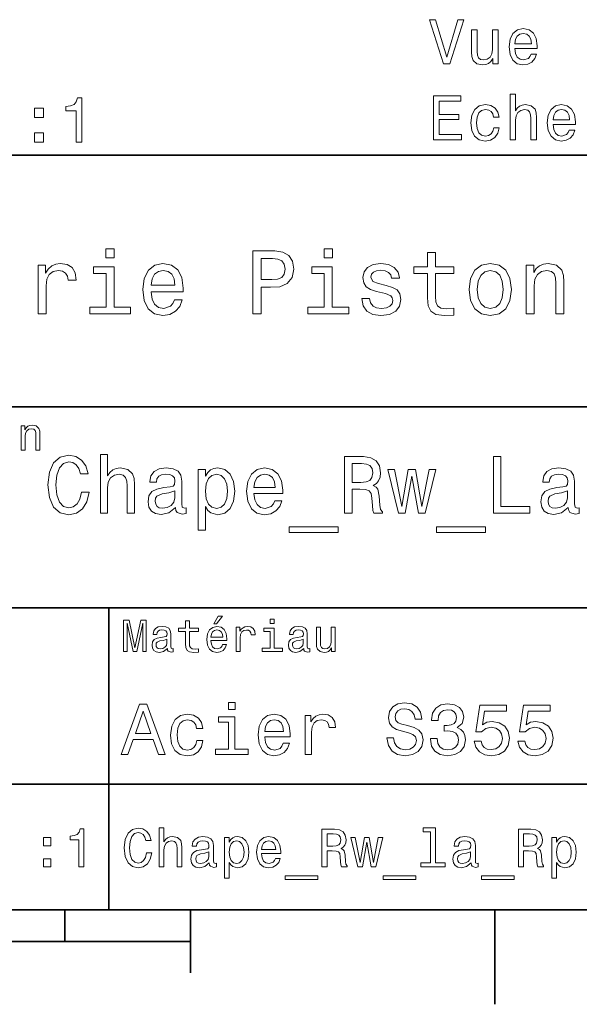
# Model space of a CAD drawing. Extents: x 0 to 297, y 0 to 210.
# Tile 3 of 6: x 185 to 229, y 2 to 81. Entities that reach past the tile are written whole.
import ezdxf

# ---------------------------------------------------------------- set-up
doc = ezdxf.new("R2010")
doc.units = 0

msp = doc.modelspace()

# ---------------------------------------------------------------- linework, layer by layer
at = {"color": 7, "lineweight": 35}
for p, q in [((97, 70), (287, 70)), ((162, 50), (287, 50)), ((162, 34), (287, 34)), ((162, 20), (287, 20)), ((10, 10), (287, 10)), ((97, 10), (287, 10)), ((98.5, 7.5), (198.5, 7.5))]:
    msp.add_line(p, q, dxfattribs=at)
at = {"color": 7, "lineweight": 35, "ltscale": 0.35}
msp.add_line((192, 20), (192, 34), dxfattribs=at)
at = {"color": 7, "lineweight": 35, "ltscale": 0.25}
msp.add_line((192, 10), (192, 20), dxfattribs=at)
at = {"color": 7, "lineweight": 35, "ltscale": 0.0625}
msp.add_line((188.5, 10), (188.5, 7.5), dxfattribs=at)
at = {"color": 7, "lineweight": 35, "ltscale": 0.125}
msp.add_line((198.5, 10), (198.5, 5), dxfattribs=at)
at = {"color": 7, "lineweight": 35, "ltscale": 0.1875}
msp.add_line((222.699997, 10), (222.699997, 2.5), dxfattribs=at)
at = {"color": 7, "lineweight": 13}
for points in [[(219.74939, 80.757027), (218.871857, 77.776482), (217.969131, 80.757027), (217.490021, 80.757027), (218.619705, 77.251984), (219.124023, 77.251984), (220.228485, 80.757027)], [(222.951828, 79.960197), (222.508026, 79.960197), (222.508026, 78.396797), (222.457596, 78.033684), (222.31134, 77.771439), (222.084396, 77.610054), (221.78685, 77.559624), (221.54982, 77.599968), (221.398514, 77.721001), (221.31279, 77.927773), (221.292618, 78.220284), (221.292618, 79.960197), (220.848816, 79.960197), (220.848816, 78.179939), (220.863937, 77.821869), (220.959763, 77.524315), (221.252274, 77.251984), (221.721283, 77.156166), (221.97345, 77.191467), (222.190308, 77.282242), (222.376907, 77.438583), (222.528198, 77.665527), (222.528198, 77.251984), (222.951828, 77.251984)], [(224.288284, 78.477486), (226.063507, 78.477486), (226.068542, 78.684258), (225.987854, 79.264229), (225.765961, 79.697952), (225.412933, 79.960197), (224.943909, 80.056015), (224.48497, 79.955154), (224.131943, 79.672729), (223.904999, 79.213799), (223.82431, 78.608612), (223.899963, 77.988297), (224.126907, 77.534401), (224.474884, 77.251984), (224.928772, 77.156166), (225.322144, 77.221725), (225.644913, 77.393196), (225.881943, 77.665527), (226.018112, 78.028641), (225.579361, 78.028641), (225.488571, 77.826912), (225.357452, 77.675613), (224.984253, 77.554581), (224.696793, 77.610054), (224.479935, 77.786568), (224.338715, 78.074028), (224.288284, 78.462357)], [(224.288284, 78.850685), (224.343765, 79.198669), (224.479935, 79.455872), (224.686707, 79.612213), (224.959045, 79.667686), (225.226334, 79.612213), (225.433105, 79.455872), (225.559189, 79.198669), (225.604568, 78.850685)], [(189.395538, 71.018845), (189.854462, 71.018845), (189.854462, 74.54406), (189.51152, 74.54406), (189.420746, 74.236427), (189.239197, 74.029648), (188.961807, 73.908615), (188.578522, 73.868271), (188.578522, 73.510201), (189.395538, 73.510201)], [(217.81279, 71.205154), (220.031799, 71.205154), (220.031799, 71.628784), (218.276764, 71.628784), (218.276764, 72.813942), (219.840164, 72.813942), (219.840164, 73.232529), (218.276764, 73.232529), (218.276764, 74.281525), (219.991455, 74.281525), (219.991455, 74.705154), (217.81279, 74.705154)], [(223.899963, 71.205154), (224.343765, 71.205154), (224.343765, 72.768555), (224.38916, 73.126625), (224.5354, 73.38887), (224.76236, 73.550255), (225.064941, 73.610771), (225.307022, 73.560341), (225.458313, 73.424171), (225.533966, 73.197227), (225.559189, 72.894638), (225.559189, 71.205154), (226.002991, 71.205154), (226.002991, 72.985413), (225.982819, 73.343483), (225.892029, 73.641037), (225.594482, 73.913368), (225.130508, 74.009186), (224.878342, 73.973885), (224.661484, 73.878067), (224.479935, 73.726768), (224.343765, 73.519997), (224.343765, 74.826195), (223.899963, 74.826195)], [(186.102295, 72.975616), (186.798264, 72.975616), (186.798264, 73.727058), (186.102295, 73.727058)], [(222.588715, 73.015671), (223.027481, 73.015671), (222.936707, 73.419128), (222.719849, 73.736855), (222.381943, 73.93354), (221.943192, 74.009186), (221.459045, 73.908325), (221.090881, 73.6259), (220.858902, 73.166969), (220.778198, 72.551697), (220.853851, 71.941467), (221.080795, 71.487572), (221.438873, 71.205154), (221.928055, 71.109337), (222.361771, 71.184982), (222.699677, 71.396797), (222.931656, 71.729652), (223.032532, 72.173454), (222.608902, 72.173454), (222.533249, 71.891037), (222.392029, 71.679214), (222.190308, 71.548096), (221.943192, 71.507751), (221.635559, 71.573311), (221.413651, 71.77504), (221.277481, 72.102852), (221.232086, 72.566826), (221.277481, 73.020714), (221.418686, 73.348526), (221.645645, 73.550255), (221.943192, 73.620857), (222.205429, 73.57547), (222.40213, 73.45948), (222.533249, 73.267838)], [(227.32431, 72.430656), (229.099533, 72.430656), (229.104568, 72.637428), (229.02388, 73.2174), (228.801971, 73.651123), (228.448959, 73.913368), (227.979935, 74.009186), (227.520996, 73.908325), (227.167969, 73.6259), (226.941025, 73.166969), (226.860336, 72.561783), (226.935989, 71.941467), (227.162933, 71.487572), (227.51091, 71.205154), (227.964798, 71.109337), (228.35817, 71.174896), (228.680939, 71.346367), (228.917969, 71.618698), (229.054138, 71.981812), (228.615387, 71.981812), (228.524597, 71.780083), (228.393478, 71.628784), (228.020279, 71.507751), (227.732819, 71.563225), (227.515961, 71.739738), (227.374741, 72.027199), (227.32431, 72.415527)], [(227.32431, 72.803856), (227.379791, 73.15184), (227.515961, 73.409042), (227.722733, 73.565384), (227.995056, 73.620857), (228.26236, 73.565384), (228.469131, 73.409042), (228.5952, 73.15184), (228.640594, 72.803856)], [(186.102295, 71.018845), (186.798264, 71.018845), (186.798264, 71.770287), (186.102295, 71.770287)], [(192.439484, 62.554031), (191.769455, 62.554031), (191.769455, 61.833572), (192.439484, 61.833572)], [(203.462524, 57.381123), (204.125351, 57.381123), (204.125351, 59.492073), (204.860229, 59.492073), (205.602295, 59.528095), (206.193085, 59.780258), (206.574921, 60.270172), (206.704605, 60.940201), (206.603745, 61.559795), (206.315552, 62.013687), (205.840057, 62.287464), (205.191635, 62.381123), (203.462524, 62.381123)], [(209.788177, 62.554031), (209.118149, 62.554031), (209.118149, 61.833572), (209.788177, 61.833572)], [(217.353027, 60.579971), (217.353027, 58.64193), (217.396255, 58.015129), (217.597992, 57.582851), (218.001434, 57.330688), (218.685883, 57.244236), (219.43515, 57.280258), (219.43515, 57.827808), (218.887604, 57.78458), (218.390488, 57.842216), (218.123917, 58.022331), (218.008652, 58.324928), (217.98703, 58.75), (217.98703, 60.579971), (219.43515, 60.579971), (219.43515, 61.120316), (217.98703, 61.120316), (217.98703, 62.251438), (217.353027, 62.251438), (217.353027, 61.120316), (216.257935, 61.120316), (216.257935, 60.579971)], [(186.380402, 57.381123), (187.014404, 57.381123), (187.014404, 59.592937), (187.079254, 60.12608), (187.273773, 60.507923), (187.590775, 60.738472), (188.015854, 60.817722), (188.332855, 60.767288), (188.570602, 60.623199), (188.714691, 60.378242), (188.765121, 60.046829), (189.406342, 60.046829), (189.319885, 60.630402), (189.082123, 61.048271), (188.685883, 61.30043), (188.145538, 61.386887), (187.778091, 61.32925), (187.46109, 61.185158), (187.180115, 60.940201), (186.956772, 60.608788), (186.956772, 61.25), (186.380402, 61.25)], [(192.417862, 57.914265), (192.417862, 61.120316), (190.789627, 61.120316), (190.789627, 60.579971), (191.783859, 60.579971), (191.783859, 57.914265), (190.48703, 57.914265), (190.48703, 57.381123), (193.729111, 57.381123), (193.729111, 57.914265)], [(195.37175, 59.131844), (197.907776, 59.131844), (197.914978, 59.427231), (197.799713, 60.255764), (197.482712, 60.875359), (196.978378, 61.25), (196.30835, 61.386887), (195.65274, 61.242794), (195.148407, 60.839336), (194.824203, 60.183716), (194.708923, 59.319164), (194.817001, 58.432995), (195.141205, 57.78458), (195.638321, 57.381123), (196.286743, 57.244236), (196.848694, 57.337894), (197.309799, 57.582851), (197.648407, 57.971901), (197.842941, 58.490631), (197.216141, 58.490631), (197.086456, 58.20245), (196.899139, 57.986309), (196.365997, 57.8134), (195.955322, 57.892651), (195.645538, 58.14481), (195.443802, 58.555473), (195.37175, 59.110229)], [(205.01152, 61.76873), (205.443802, 61.725502), (205.760803, 61.588615), (205.94812, 61.336452), (206.01297, 60.940201), (205.940918, 60.522331), (205.746399, 60.270172), (205.414978, 60.140488), (204.96109, 60.104465), (204.125351, 60.104465), (204.125351, 61.76873)], [(209.766571, 57.914265), (209.766571, 61.120316), (208.138321, 61.120316), (208.138321, 60.579971), (209.132568, 60.579971), (209.132568, 57.914265), (207.835724, 57.914265), (207.835724, 57.381123), (211.077805, 57.381123), (211.077805, 57.914265)], [(214.060516, 59.636166), (213.44812, 59.780258), (212.994232, 59.945965), (212.842941, 60.28458), (212.886169, 60.522331), (213.03746, 60.695244), (213.282425, 60.803314), (213.635437, 60.846542), (213.97406, 60.803314), (214.240631, 60.67363), (214.413544, 60.479107), (214.485596, 60.219738), (215.105194, 60.219738), (215.105194, 60.23415), (214.997116, 60.70245), (214.701721, 61.069885), (214.240631, 61.30043), (213.635437, 61.386887), (213.023056, 61.30043), (212.57637, 61.062679), (212.29538, 60.709652), (212.208939, 60.262966), (212.273773, 59.830688), (212.475494, 59.528095), (212.806915, 59.311958), (213.289627, 59.16066), (213.995682, 58.987751), (214.427948, 58.807636), (214.543228, 58.663544), (214.586456, 58.447407), (214.521606, 58.180836), (214.348694, 57.979107), (214.067719, 57.849422), (213.693085, 57.806194), (213.296829, 57.849422), (213.008636, 58.000721), (212.814117, 58.245674), (212.734863, 58.584293), (212.122482, 58.584293), (212.223343, 58.007923), (212.518738, 57.590057), (212.98703, 57.337894), (213.635437, 57.244236), (214.312683, 57.337894), (214.809799, 57.590057), (215.112396, 57.993515), (215.220459, 58.519451), (215.141205, 58.973343), (214.917862, 59.283138), (214.55043, 59.484871)], [(220.65274, 59.311958), (220.768005, 58.432995), (221.099426, 57.78458), (221.625366, 57.381123), (222.331421, 57.244236), (223.030258, 57.381123), (223.556198, 57.777374), (223.887604, 58.425793), (224.010086, 59.311958), (223.887604, 60.190922), (223.556198, 60.846542), (223.030258, 61.242794), (222.331421, 61.386887), (221.625366, 61.242794), (221.099426, 60.839336), (220.768005, 60.190922)], [(225.177246, 57.381123), (225.811249, 57.381123), (225.811249, 59.614552), (225.876083, 60.12608), (226.085022, 60.500717), (226.409225, 60.731266), (226.841507, 60.817722), (227.187317, 60.745674), (227.403458, 60.551151), (227.511536, 60.226944), (227.547546, 59.794666), (227.547546, 57.381123), (228.181564, 57.381123), (228.181564, 59.924351), (228.15274, 60.435879), (228.023056, 60.86095), (227.597992, 61.25), (226.935165, 61.386887), (226.567719, 61.336452), (226.257935, 61.199566), (225.991364, 60.969017), (225.782425, 60.659222), (225.782425, 61.25), (225.177246, 61.25)], [(195.37175, 59.664986), (195.451004, 60.162102), (195.645538, 60.529537), (195.940918, 60.75288), (196.329971, 60.83213), (196.711807, 60.75288), (197.007202, 60.529537), (197.187317, 60.162102), (197.252167, 59.664986)], [(221.301147, 59.319164), (221.365997, 59.967579), (221.567719, 60.435879), (221.891937, 60.72406), (222.331421, 60.824928), (222.763687, 60.72406), (223.087891, 60.443081), (223.289627, 59.967579), (223.361679, 59.319164), (223.289627, 58.663544), (223.087891, 58.188038), (222.763687, 57.899853), (222.331421, 57.806194), (221.891937, 57.899853), (221.567719, 58.188038), (221.365997, 58.663544)], [(185.024506, 46.530979), (185.341492, 46.530979), (185.341492, 47.647694), (185.373917, 47.903458), (185.478394, 48.090778), (185.640488, 48.206051), (185.856628, 48.249279), (186.029541, 48.213257), (186.137604, 48.115993), (186.19165, 47.953888), (186.209656, 47.737751), (186.209656, 46.530979), (186.526657, 46.530979), (186.526657, 47.802593), (186.512253, 48.058357), (186.447403, 48.270893), (186.234879, 48.465416), (185.903458, 48.533859), (185.719742, 48.508644), (185.56485, 48.440201), (185.431564, 48.324928), (185.327087, 48.170029), (185.327087, 48.465416), (185.024506, 48.465416)], [(191.333572, 41.530258), (191.904175, 41.530258), (191.904175, 43.540344), (191.96254, 44.000721), (192.150574, 44.337894), (192.442368, 44.545387), (192.831406, 44.623199), (193.142654, 44.558357), (193.337173, 44.383286), (193.434433, 44.091499), (193.466858, 43.70245), (193.466858, 41.530258), (194.03746, 41.530258), (194.03746, 43.819164), (194.01152, 44.279537), (193.894806, 44.662102), (193.512238, 45.012245), (192.91571, 45.135445), (192.591492, 45.090057), (192.312683, 44.966858), (192.079254, 44.772331), (191.904175, 44.506485), (191.904175, 46.185879), (191.333572, 46.185879)], [(189.822769, 43.203171), (189.693085, 42.658501), (189.479111, 42.269451), (189.180832, 42.029537), (188.830688, 41.951729), (188.409225, 42.068443), (188.078522, 42.418587), (187.858063, 42.989193), (187.786743, 43.780258), (187.858063, 44.564842), (188.072037, 45.14193), (188.40274, 45.492073), (188.830688, 45.615273), (189.141922, 45.55043), (189.407776, 45.368874), (189.615265, 45.077087), (189.757919, 44.675072), (190.373917, 44.675072), (190.179398, 45.291065), (189.842209, 45.757923), (189.381836, 46.049709), (188.830688, 46.153458), (188.143372, 45.991352), (187.618149, 45.537464), (187.280975, 44.791786), (187.164261, 43.780258), (187.280975, 42.76873), (187.618149, 42.023052), (188.143372, 41.562679), (188.830688, 41.407059), (189.433716, 41.530258), (189.920029, 41.873917), (190.263687, 42.438038), (190.445236, 43.203171)], [(210.747116, 41.530258), (211.350143, 41.530258), (211.350143, 43.430115), (211.966141, 43.430115), (212.420029, 43.41066), (212.705322, 43.319885), (212.860947, 43.105907), (212.925797, 42.723343), (212.958206, 42.139767), (212.997116, 41.757202), (213.074921, 41.530258), (213.755768, 41.530258), (213.755768, 41.653458), (213.606628, 41.835014), (213.554749, 42.172188), (213.509369, 42.898415), (213.399139, 43.4366), (213.25, 43.605186), (213.016571, 43.728386), (213.27594, 43.890488), (213.457489, 44.117435), (213.574203, 44.402737), (213.613113, 44.746395), (213.522339, 45.291065), (213.26297, 45.699566), (212.835007, 45.945965), (212.251434, 46.030258), (210.747116, 46.030258)], [(212.082855, 45.479107), (212.478378, 45.440201), (212.757202, 45.317001), (212.932281, 45.090057), (212.990631, 44.733429), (212.925797, 44.357346), (212.750717, 44.130402), (212.452454, 44.013687), (212.043945, 43.981266), (211.350143, 43.981266), (211.350143, 45.479107)], [(222.587173, 41.530258), (225.479095, 41.530258), (225.479095, 42.074928), (223.183716, 42.074928), (223.183716, 46.030258), (222.587173, 46.030258)], [(197.305481, 41.98415), (197.305481, 41.964695), (197.337891, 41.744236), (197.43515, 41.588615), (197.843658, 41.465416), (198.161377, 41.517288), (198.161377, 41.958214), (198.025208, 41.938759), (197.843658, 42.023052), (197.811234, 42.282421), (197.811234, 44.085014), (197.733429, 44.545387), (197.506485, 44.869595), (197.110947, 45.064121), (196.553314, 45.135445), (196.008636, 45.057636), (195.606628, 44.837173), (195.353745, 44.493515), (195.269455, 44.039623), (195.269455, 44.000721), (195.781693, 44.000721), (195.827087, 44.273052), (195.969742, 44.467579), (196.203171, 44.584293), (196.533859, 44.629681), (196.851578, 44.59726), (197.078522, 44.5), (197.214691, 44.331409), (197.260086, 44.09798), (197.234146, 43.825645), (197.130402, 43.68948), (196.871033, 43.624638), (196.38472, 43.572765), (195.827087, 43.456051), (195.431549, 43.248558), (195.19812, 42.924351), (195.126801, 42.444523), (195.191635, 42.016571), (195.392654, 41.698845), (195.716858, 41.497837), (196.164261, 41.426514), (196.767288, 41.562679)], [(199.678665, 44.474064), (199.678665, 45.012245), (199.108063, 45.012245), (199.108063, 40.181557), (199.678665, 40.181557), (199.678665, 42.061958), (199.879684, 41.757202), (200.106628, 41.556194), (200.677231, 41.407059), (201.221893, 41.530258), (201.649857, 41.899857), (201.928665, 42.483429), (202.032425, 43.274494), (201.928665, 44.059078), (201.649857, 44.642651), (201.221893, 45.005764), (200.677231, 45.135445), (200.365997, 45.096542), (200.100143, 44.973343), (199.873199, 44.76585)], [(200.579971, 41.919308), (200.197403, 42.003601), (199.918579, 42.262966), (199.743515, 42.684437), (199.68515, 43.274494), (199.743515, 43.858067), (199.918579, 44.279537), (200.197403, 44.532421), (200.579971, 44.623199), (200.930115, 44.532421), (201.208923, 44.273052), (201.384003, 43.851585), (201.448853, 43.274494), (201.384003, 42.690922), (201.208923, 42.262966), (200.930115, 42.003601)], [(203.543228, 43.105907), (205.825653, 43.105907), (205.832123, 43.371758), (205.728378, 44.117435), (205.443085, 44.675072), (204.989197, 45.012245), (204.386169, 45.135445), (203.796112, 45.005764), (203.342224, 44.642651), (203.05043, 44.052593), (202.946686, 43.274494), (203.043945, 42.476944), (203.335739, 41.893372), (203.783142, 41.530258), (204.366714, 41.407059), (204.872482, 41.491352), (205.28746, 41.711815), (205.592224, 42.061958), (205.767288, 42.528816), (205.203171, 42.528816), (205.086456, 42.269451), (204.917862, 42.074928), (204.438034, 41.919308), (204.068436, 41.990631), (203.789627, 42.217579), (203.608063, 42.587173), (203.543228, 43.086452)], [(203.543228, 43.585735), (203.614548, 44.033138), (203.789627, 44.363831), (204.055481, 44.564842), (204.405609, 44.636166), (204.749283, 44.564842), (205.015121, 44.363831), (205.177231, 44.033138), (205.235596, 43.585735)], [(215.577805, 41.530258), (216.096542, 44.48703), (216.615265, 41.530258), (217.159943, 41.530258), (218.015854, 45.012245), (217.464691, 45.012245), (216.887604, 42.055473), (216.375351, 45.012245), (215.811234, 45.012245), (215.298981, 42.055473), (214.721893, 45.012245), (214.177231, 45.012245), (215.033142, 41.530258)], [(228.533142, 41.98415), (228.533142, 41.964695), (228.565552, 41.744236), (228.662811, 41.588615), (229.07132, 41.465416), (229.389038, 41.517288), (229.389038, 41.958214), (229.252869, 41.938759), (229.07132, 42.023052), (229.038895, 42.282421), (229.038895, 44.085014), (228.96109, 44.545387), (228.734146, 44.869595), (228.338608, 45.064121), (227.780975, 45.135445), (227.236298, 45.057636), (226.83429, 44.837173), (226.581406, 44.493515), (226.497116, 44.039623), (226.497116, 44.000721), (227.009369, 44.000721), (227.054749, 44.273052), (227.197403, 44.467579), (227.430832, 44.584293), (227.76152, 44.629681), (228.079254, 44.59726), (228.306183, 44.5), (228.442352, 44.331409), (228.487747, 44.09798), (228.461807, 43.825645), (228.358063, 43.68948), (228.098694, 43.624638), (227.612396, 43.572765), (227.054749, 43.456051), (226.65921, 43.248558), (226.425781, 42.924351), (226.354462, 42.444523), (226.419312, 42.016571), (226.620316, 41.698845), (226.944519, 41.497837), (227.391922, 41.426514), (227.994949, 41.562679)], [(197.240631, 42.749279), (197.162827, 42.412102), (196.955322, 42.152737), (196.644089, 41.98415), (196.26152, 41.925793), (196.015121, 41.958214), (195.840057, 42.061958), (195.729828, 42.243515), (195.697403, 42.496395), (195.723343, 42.723343), (195.827087, 42.885445), (196.242065, 43.067001), (196.767288, 43.14481), (197.240631, 43.30043)], [(228.468292, 42.749279), (228.390488, 42.412102), (228.182983, 42.152737), (227.87175, 41.98415), (227.489197, 41.925793), (227.242798, 41.958214), (227.067719, 42.061958), (226.957489, 42.243515), (226.925064, 42.496395), (226.951004, 42.723343), (227.054749, 42.885445), (227.469727, 43.067001), (227.994949, 43.14481), (228.468292, 43.30043)], [(206.337891, 40.453888), (206.337891, 40), (210.241348, 40), (210.241348, 40.453888)], [(218.048264, 40.453888), (218.048264, 40), (221.951721, 40), (221.951721, 40.453888)], [(193.183716, 30.530979), (193.46109, 30.530979), (193.46109, 32.80043), (193.929398, 30.530979), (194.239197, 30.530979), (194.703888, 32.80043), (194.703888, 30.530979), (194.984863, 30.530979), (194.984863, 33.030979), (194.545395, 33.030979), (194.08429, 30.826368), (193.626801, 33.030979), (193.183716, 33.030979)], [(198.100861, 32.130402), (198.100861, 31.161383), (198.122482, 30.847982), (198.223343, 30.631844), (198.425079, 30.505762), (198.767288, 30.462536), (199.141937, 30.480547), (199.141937, 30.754322), (198.868149, 30.732708), (198.619598, 30.761526), (198.486313, 30.851583), (198.42868, 31.002882), (198.417862, 31.215418), (198.417862, 32.130402), (199.141937, 32.130402), (199.141937, 32.400574), (198.417862, 32.400574), (198.417862, 32.966137), (198.100861, 32.966137), (198.100861, 32.400574), (197.553314, 32.400574), (197.553314, 32.130402)], [(200.341492, 32.728386), (200.554031, 32.728386), (201.054749, 33.340778), (200.701736, 33.340778)], [(205.161377, 33.117435), (204.82637, 33.117435), (204.82637, 32.757202), (205.161377, 32.757202)], [(196.656342, 30.78314), (196.656342, 30.772333), (196.674347, 30.649855), (196.728394, 30.5634), (196.955338, 30.494957), (197.131851, 30.523775), (197.131851, 30.768732), (197.056198, 30.757925), (196.955338, 30.804754), (196.937317, 30.948847), (196.937317, 31.950287), (196.894089, 32.206051), (196.768005, 32.386166), (196.548264, 32.494236), (196.23848, 32.533859), (195.935883, 32.490635), (195.71254, 32.368156), (195.572052, 32.177231), (195.525223, 31.925072), (195.525223, 31.903458), (195.809799, 31.903458), (195.835022, 32.054756), (195.914261, 32.162823), (196.043945, 32.227665), (196.227661, 32.25288), (196.404175, 32.234871), (196.530258, 32.180836), (196.605911, 32.087173), (196.631119, 31.957493), (196.616714, 31.806194), (196.559082, 31.730547), (196.414978, 31.694523), (196.144806, 31.665705), (195.835022, 31.600864), (195.61528, 31.48559), (195.485596, 31.305475), (195.445969, 31.038904), (195.481995, 30.801151), (195.593658, 30.62464), (195.773773, 30.512968), (196.022339, 30.473343), (196.357346, 30.54899)], [(200.121765, 31.40634), (201.389771, 31.40634), (201.393372, 31.554033), (201.335739, 31.9683), (201.177231, 32.278099), (200.925079, 32.465416), (200.590057, 32.533859), (200.262253, 32.461815), (200.010086, 32.260086), (199.847977, 31.932276), (199.790344, 31.5), (199.844376, 31.056915), (200.006485, 30.732708), (200.255051, 30.530979), (200.579254, 30.462536), (200.860229, 30.509365), (201.090775, 30.631844), (201.260086, 30.826368), (201.357346, 31.085733), (201.043945, 31.085733), (200.979111, 30.941643), (200.885452, 30.833572), (200.618881, 30.747118), (200.413544, 30.786743), (200.258652, 30.912823), (200.157776, 31.118155), (200.121765, 31.395533)], [(200.121765, 31.672911), (200.161377, 31.921469), (200.258652, 32.105186), (200.406342, 32.216858), (200.600861, 32.256485), (200.791794, 32.216858), (200.939484, 32.105186), (201.029541, 31.921469), (201.061966, 31.672911)], [(202.131851, 30.530979), (202.448853, 30.530979), (202.448853, 31.636887), (202.481262, 31.903458), (202.578537, 32.094379), (202.73703, 32.209652), (202.94957, 32.249279), (203.108063, 32.224064), (203.226944, 32.152016), (203.298996, 32.029537), (203.324203, 31.863832), (203.644806, 31.863832), (203.601593, 32.155621), (203.482712, 32.364552), (203.284576, 32.490635), (203.014404, 32.533859), (202.830688, 32.505043), (202.672195, 32.432995), (202.531708, 32.310516), (202.420029, 32.144814), (202.420029, 32.465416), (202.131851, 32.465416)], [(205.150574, 30.79755), (205.150574, 32.400574), (204.336456, 32.400574), (204.336456, 32.130402), (204.833572, 32.130402), (204.833572, 30.79755), (204.185165, 30.79755), (204.185165, 30.530979), (205.806198, 30.530979), (205.806198, 30.79755)], [(207.499283, 30.78314), (207.499283, 30.772333), (207.517288, 30.649855), (207.57132, 30.5634), (207.798264, 30.494957), (207.974777, 30.523775), (207.974777, 30.768732), (207.899139, 30.757925), (207.798264, 30.804754), (207.780258, 30.948847), (207.780258, 31.950287), (207.73703, 32.206051), (207.610947, 32.386166), (207.391205, 32.494236), (207.081406, 32.533859), (206.778824, 32.490635), (206.555481, 32.368156), (206.414978, 32.177231), (206.368149, 31.925072), (206.368149, 31.903458), (206.65274, 31.903458), (206.677948, 32.054756), (206.757202, 32.162823), (206.886887, 32.227665), (207.070602, 32.25288), (207.247116, 32.234871), (207.373199, 32.180836), (207.448853, 32.087173), (207.47406, 31.957493), (207.459656, 31.806194), (207.402023, 31.730547), (207.257919, 31.694523), (206.987747, 31.665705), (206.677948, 31.600864), (206.458206, 31.48559), (206.328537, 31.305475), (206.28891, 31.038904), (206.324921, 30.801151), (206.4366, 30.62464), (206.616714, 30.512968), (206.86528, 30.473343), (207.200287, 30.54899)], [(210.010086, 32.465416), (209.693085, 32.465416), (209.693085, 31.348703), (209.657059, 31.089336), (209.552597, 30.902016), (209.390488, 30.786743), (209.177948, 30.750719), (209.008636, 30.779539), (208.900574, 30.865993), (208.83934, 31.013687), (208.824921, 31.222622), (208.824921, 32.465416), (208.507919, 32.465416), (208.507919, 31.193804), (208.518738, 30.93804), (208.587173, 30.725504), (208.796112, 30.530979), (209.131119, 30.462536), (209.311234, 30.487751), (209.466141, 30.552593), (209.599426, 30.664265), (209.707489, 30.826368), (209.707489, 30.530979), (210.010086, 30.530979)], [(196.620316, 31.208212), (196.577087, 31.020893), (196.461823, 30.876801), (196.28891, 30.78314), (196.07637, 30.750719), (195.939484, 30.768732), (195.842224, 30.826368), (195.780975, 30.927233), (195.76297, 31.067722), (195.777374, 31.193804), (195.835022, 31.283861), (196.065567, 31.384726), (196.357346, 31.427954), (196.620316, 31.514408)], [(207.463257, 31.208212), (207.420029, 31.020893), (207.304749, 30.876801), (207.131851, 30.78314), (206.919312, 30.750719), (206.782425, 30.768732), (206.68515, 30.826368), (206.623917, 30.927233), (206.605911, 31.067722), (206.620316, 31.193804), (206.677948, 31.283861), (206.908508, 31.384726), (207.200287, 31.427954), (207.463257, 31.514408)], [(192.982712, 22.360231), (193.51297, 22.360231), (193.933716, 23.536024), (195.530258, 23.536024), (195.951004, 22.360231), (196.492798, 22.360231), (195.028824, 26.365995), (194.440918, 26.365995)], [(202.048996, 26.49856), (201.51297, 26.49856), (201.51297, 25.922192), (202.048996, 25.922192)], [(214.642654, 23.680117), (214.118149, 23.680117), (214.233429, 23.069164), (214.521606, 22.619596), (214.965424, 22.348703), (215.564835, 22.250721), (216.158508, 22.342941), (216.60231, 22.596542), (216.88472, 22.994238), (216.988464, 23.518732), (216.902023, 23.991356), (216.659943, 24.296831), (216.268005, 24.49856), (215.743515, 24.648417), (215.293945, 24.757925), (215, 24.884727), (214.832855, 25.069164), (214.780975, 25.357349), (214.832855, 25.616714), (214.982712, 25.812681), (215.213257, 25.945246), (215.530258, 25.991356), (215.853027, 25.933718), (216.106628, 25.778099), (216.273773, 25.518732), (216.354462, 25.167149), (216.878967, 25.167149), (216.878967, 25.178675), (216.786743, 25.720463), (216.515854, 26.12392), (216.08934, 26.377522), (215.51297, 26.463978), (214.994232, 26.377522), (214.590775, 26.135448), (214.331406, 25.760807), (214.239197, 25.276657), (214.314117, 24.844381), (214.533142, 24.550434), (214.878967, 24.354467), (215.351593, 24.204613), (215.818451, 24.072046), (216.170029, 23.945246), (216.383286, 23.760807), (216.458206, 23.461096), (216.389053, 23.155621), (216.210373, 22.925074), (215.939484, 22.780981), (215.587891, 22.734871), (215.195969, 22.798271), (214.896255, 22.98271), (214.706055, 23.282421)], [(217.570602, 23.616716), (217.570602, 23.57637), (217.662827, 23.023056), (217.933716, 22.60807), (218.360229, 22.342941), (218.925079, 22.244957), (219.52449, 22.342941), (219.97406, 22.596542), (220.262253, 23), (220.365997, 23.518732), (220.319885, 23.858791), (220.193085, 24.135448), (219.985596, 24.348703), (219.708939, 24.504324), (220.083572, 24.815563), (220.216141, 25.311239), (220.129684, 25.760807), (219.881836, 26.100864), (219.478378, 26.314121), (218.925079, 26.38905), (218.406342, 26.296831), (218.008636, 26.043228), (217.749283, 25.639771), (217.662827, 25.103746), (217.662827, 25.063402), (218.175797, 25.063402), (218.221893, 25.432278), (218.371765, 25.697407), (218.613831, 25.858791), (218.953888, 25.916428), (219.253601, 25.870317), (219.472626, 25.749281), (219.605194, 25.553314), (219.657059, 25.288185), (219.605194, 25.005764), (219.466858, 24.815563), (219.224777, 24.700289), (218.896255, 24.665707), (218.671463, 24.671471), (218.671463, 24.216139), (218.953888, 24.227667), (219.317001, 24.175793), (219.587891, 24.037464), (219.749283, 23.812681), (219.806915, 23.518732), (219.743515, 23.184439), (219.57637, 22.9366), (219.311234, 22.780981), (218.959656, 22.729107), (218.596542, 22.786745), (218.331406, 22.959656), (218.164261, 23.236313), (218.100861, 23.616716)], [(221.0634, 23.40346), (221.190201, 22.930836), (221.472626, 22.56196), (221.887604, 22.331413), (222.417862, 22.244957), (223, 22.348703), (223.455322, 22.631124), (223.743515, 23.080692), (223.853027, 23.657061), (223.755035, 24.193085), (223.478378, 24.613834), (223.046112, 24.884727), (222.48703, 24.98271), (222.054749, 24.913546), (221.720459, 24.723343), (221.881836, 25.801153), (223.634003, 25.801153), (223.634003, 26.273777), (221.495682, 26.273777), (221.17868, 24.152739), (221.639771, 24.152739), (221.97406, 24.423632), (222.400574, 24.521614), (222.769455, 24.458214), (223.051865, 24.273777), (223.230545, 23.991356), (223.293945, 23.628242), (223.230545, 23.265131), (223.046112, 22.98271), (222.763687, 22.804035), (222.400574, 22.740635), (222.095093, 22.780981), (221.858795, 22.913546), (221.685883, 23.121038), (221.599426, 23.40346)], [(224.533142, 23.40346), (224.659943, 22.930836), (224.942352, 22.56196), (225.357346, 22.331413), (225.887604, 22.244957), (226.469742, 22.348703), (226.925064, 22.631124), (227.213257, 23.080692), (227.322769, 23.657061), (227.224777, 24.193085), (226.94812, 24.613834), (226.515839, 24.884727), (225.956772, 24.98271), (225.52449, 24.913546), (225.190201, 24.723343), (225.351578, 25.801153), (227.103745, 25.801153), (227.103745, 26.273777), (224.965424, 26.273777), (224.648407, 24.152739), (225.109512, 24.152739), (225.443802, 24.423632), (225.870316, 24.521614), (226.239197, 24.458214), (226.521606, 24.273777), (226.700287, 23.991356), (226.763687, 23.628242), (226.700287, 23.265131), (226.515839, 22.98271), (226.233429, 22.804035), (225.870316, 22.740635), (225.564835, 22.780981), (225.328522, 22.913546), (225.155609, 23.121038), (225.069153, 23.40346)], [(194.118149, 24.025938), (194.734863, 25.789627), (195.351578, 24.025938)], [(198.982712, 24.429396), (199.484146, 24.429396), (199.380402, 24.890491), (199.132568, 25.253603), (198.746399, 25.478386), (198.244949, 25.564842), (197.69165, 25.449568), (197.270889, 25.126802), (197.005768, 24.602306), (196.913544, 23.899136), (197, 23.201731), (197.259369, 22.682999), (197.668594, 22.360231), (198.227661, 22.250721), (198.723343, 22.337177), (199.109512, 22.579252), (199.374634, 22.959656), (199.489914, 23.46686), (199.005768, 23.46686), (198.919312, 23.144093), (198.757919, 22.902018), (198.527374, 22.752163), (198.244949, 22.706053), (197.893372, 22.780981), (197.639771, 23.011528), (197.484146, 23.386168), (197.432281, 23.916428), (197.484146, 24.43516), (197.645538, 24.809799), (197.904892, 25.040346), (198.244949, 25.121038), (198.544662, 25.069164), (198.769455, 24.9366), (198.919312, 24.717581)], [(202.031708, 22.786745), (202.031708, 25.351585), (200.729111, 25.351585), (200.729111, 24.91931), (201.52449, 24.91931), (201.52449, 22.786745), (200.48703, 22.786745), (200.48703, 22.360231), (203.080688, 22.360231), (203.080688, 22.786745)], [(204.394806, 23.760807), (206.42363, 23.760807), (206.429398, 23.99712), (206.337173, 24.659943), (206.083572, 25.155621), (205.680115, 25.455332), (205.144089, 25.564842), (204.619598, 25.449568), (204.216141, 25.126802), (203.956772, 24.602306), (203.864548, 23.910664), (203.951004, 23.201731), (204.210373, 22.682999), (204.608063, 22.360231), (205.126801, 22.250721), (205.57637, 22.325649), (205.945251, 22.521614), (206.216141, 22.832853), (206.371765, 23.247839), (205.870316, 23.247839), (205.766571, 23.017292), (205.616714, 22.844381), (205.190201, 22.706053), (204.861664, 22.769453), (204.613831, 22.971182), (204.452454, 23.299713), (204.394806, 23.743517)], [(204.394806, 24.187321), (204.458206, 24.585014), (204.613831, 24.878963), (204.850143, 25.057638), (205.161377, 25.121038), (205.466858, 25.057638), (205.703171, 24.878963), (205.84726, 24.585014), (205.899139, 24.187321)], [(207.610947, 22.360231), (208.118149, 22.360231), (208.118149, 24.129684), (208.170029, 24.556196), (208.325653, 24.861671), (208.579254, 25.04611), (208.919312, 25.10951), (209.172913, 25.069164), (209.363113, 24.953892), (209.478394, 24.757925), (209.518738, 24.492796), (210.031708, 24.492796), (209.96254, 24.959656), (209.772339, 25.293949), (209.455338, 25.495678), (209.023056, 25.564842), (208.729111, 25.518732), (208.47551, 25.40346), (208.250717, 25.207493), (208.072052, 24.942364), (208.072052, 25.455332), (207.610947, 25.455332)], [(189.621033, 13.428675), (190.014404, 13.428675), (190.014404, 16.450289), (189.720459, 16.450289), (189.642639, 16.1866), (189.48703, 16.009367), (189.249268, 15.905621), (188.920746, 15.871038), (188.920746, 15.564121), (189.621033, 15.564121)], [(195.001434, 14.543948), (194.914978, 14.180836), (194.772339, 13.92147), (194.573486, 13.761528), (194.340057, 13.709655), (194.059082, 13.787464), (193.838623, 14.020894), (193.691635, 14.401298), (193.644089, 14.928675), (193.691635, 15.45173), (193.83429, 15.836456), (194.054749, 16.069885), (194.340057, 16.152018), (194.547546, 16.108789), (194.724777, 15.987753), (194.863113, 15.793228), (194.958206, 15.525217), (195.368881, 15.525217), (195.239197, 15.93588), (195.014404, 16.247118), (194.707489, 16.441643), (194.340057, 16.510807), (193.881851, 16.402739), (193.531708, 16.100145), (193.306915, 15.603026), (193.229111, 14.928675), (193.306915, 14.254323), (193.531708, 13.757205), (193.881851, 13.450289), (194.340057, 13.346542), (194.742081, 13.428675), (195.066284, 13.657782), (195.295395, 14.033862), (195.416428, 14.543948)], [(196.008652, 13.428675), (196.389053, 13.428675), (196.389053, 14.768732), (196.427948, 15.075649), (196.553314, 15.300432), (196.747833, 15.438761), (197.007202, 15.490635), (197.214691, 15.447407), (197.344376, 15.330692), (197.409225, 15.136168), (197.430832, 14.876801), (197.430832, 13.428675), (197.811234, 13.428675), (197.811234, 14.954612), (197.793945, 15.261528), (197.716141, 15.516571), (197.46109, 15.75), (197.0634, 15.832133), (196.84726, 15.801874), (196.661377, 15.719741), (196.505768, 15.590058), (196.389053, 15.412825), (196.389053, 16.532421), (196.008652, 16.532421)], [(217.583572, 16.212536), (217.583572, 13.748559), (216.801147, 13.748559), (216.801147, 13.428675), (218.742081, 13.428675), (218.742081, 13.748559), (217.963974, 13.748559), (217.963974, 16.532421), (216.98703, 16.532421), (216.98703, 16.212536)], [(186.798264, 15.105908), (187.394806, 15.105908), (187.394806, 15.75), (186.798264, 15.75)], [(199.989914, 13.731268), (199.989914, 13.7183), (200.011536, 13.571326), (200.07637, 13.46758), (200.348709, 13.385448), (200.560516, 13.42003), (200.560516, 13.713977), (200.469742, 13.701009), (200.348709, 13.757205), (200.327087, 13.930116), (200.327087, 15.131845), (200.275223, 15.438761), (200.123917, 15.6549), (199.860229, 15.784582), (199.48848, 15.832133), (199.125366, 15.78026), (198.857346, 15.633286), (198.688766, 15.404179), (198.632568, 15.101585), (198.632568, 15.075649), (198.97406, 15.075649), (199.004318, 15.257205), (199.099426, 15.386889), (199.255051, 15.464698), (199.47551, 15.494957), (199.687317, 15.473343), (199.838623, 15.408502), (199.929398, 15.29611), (199.959656, 15.140491), (199.942368, 14.958934), (199.873199, 14.868156), (199.700287, 14.824928), (199.376083, 14.790346), (199.004318, 14.712537), (198.740631, 14.574208), (198.585022, 14.358069), (198.53746, 14.038185), (198.580688, 13.752882), (198.714691, 13.541066), (198.930832, 13.407061), (199.229111, 13.35951), (199.631119, 13.450289)], [(201.572052, 15.391211), (201.572052, 15.75), (201.19165, 15.75), (201.19165, 12.529539), (201.572052, 12.529539), (201.572052, 13.783141), (201.706055, 13.579971), (201.857346, 13.445966), (202.237747, 13.346542), (202.600861, 13.428675), (202.886169, 13.675073), (203.072052, 14.064121), (203.141205, 14.591499), (203.072052, 15.114553), (202.886169, 15.503603), (202.600861, 15.745678), (202.237747, 15.832133), (202.030258, 15.806196), (201.853027, 15.724064), (201.701736, 15.585735)], [(204.148422, 14.479107), (205.670029, 14.479107), (205.674347, 14.656341), (205.605194, 15.153459), (205.414993, 15.525217), (205.112396, 15.75), (204.710373, 15.832133), (204.317001, 15.745678), (204.014404, 15.503603), (203.819885, 15.110231), (203.750717, 14.591499), (203.815567, 14.059798), (204.010086, 13.67075), (204.308365, 13.428675), (204.697403, 13.346542), (205.034576, 13.402739), (205.311234, 13.549712), (205.514404, 13.783141), (205.631119, 14.09438), (205.255051, 14.09438), (205.177231, 13.92147), (205.06485, 13.791787), (204.744965, 13.688041), (204.498566, 13.735591), (204.312683, 13.886888), (204.19165, 14.133286), (204.148422, 14.466139)], [(208.951004, 13.428675), (209.353027, 13.428675), (209.353027, 14.695246), (209.763687, 14.695246), (210.066284, 14.682277), (210.256485, 14.621758), (210.360229, 14.479107), (210.403458, 14.224064), (210.425079, 13.835014), (210.451004, 13.579971), (210.502884, 13.428675), (210.956772, 13.428675), (210.956772, 13.510807), (210.857346, 13.631845), (210.822769, 13.856628), (210.792511, 14.340778), (210.719025, 14.699568), (210.619598, 14.81196), (210.463974, 14.894093), (210.636887, 15.002162), (210.757919, 15.153459), (210.835739, 15.34366), (210.861664, 15.572767), (210.801147, 15.93588), (210.628235, 16.208214), (210.342941, 16.372478), (209.953888, 16.428675), (208.951004, 16.428675)], [(209.841492, 16.061239), (210.105194, 16.035303), (210.291061, 15.953171), (210.407776, 15.801874), (210.446686, 15.564121), (210.403458, 15.313401), (210.286743, 15.162104), (210.087891, 15.084294), (209.815567, 15.06268), (209.353027, 15.06268), (209.353027, 16.061239)], [(212.171478, 13.428675), (212.517288, 15.399857), (212.863113, 13.428675), (213.226227, 13.428675), (213.796829, 15.75), (213.429398, 15.75), (213.044678, 13.778819), (212.703171, 15.75), (212.327087, 15.75), (211.985596, 13.778819), (211.600861, 15.75), (211.237747, 15.75), (211.80835, 13.428675)], [(220.808365, 13.731268), (220.808365, 13.7183), (220.829971, 13.571326), (220.894821, 13.46758), (221.167145, 13.385448), (221.378967, 13.42003), (221.378967, 13.713977), (221.288193, 13.701009), (221.167145, 13.757205), (221.145538, 13.930116), (221.145538, 15.131845), (221.093658, 15.438761), (220.942368, 15.6549), (220.67868, 15.784582), (220.306915, 15.832133), (219.943802, 15.78026), (219.675797, 15.633286), (219.507202, 15.404179), (219.451019, 15.101585), (219.451019, 15.075649), (219.792511, 15.075649), (219.822769, 15.257205), (219.917877, 15.386889), (220.073486, 15.464698), (220.293945, 15.494957), (220.505768, 15.473343), (220.657059, 15.408502), (220.747849, 15.29611), (220.778107, 15.140491), (220.760803, 14.958934), (220.69165, 14.868156), (220.518738, 14.824928), (220.194534, 14.790346), (219.822769, 14.712537), (219.559082, 14.574208), (219.403458, 14.358069), (219.355911, 14.038185), (219.399139, 13.752882), (219.533142, 13.541066), (219.749283, 13.407061), (220.047546, 13.35951), (220.44957, 13.450289)], [(224.56485, 13.428675), (224.966858, 13.428675), (224.966858, 14.695246), (225.377533, 14.695246), (225.680115, 14.682277), (225.870331, 14.621758), (225.97406, 14.479107), (226.017303, 14.224064), (226.03891, 13.835014), (226.06485, 13.579971), (226.116714, 13.428675), (226.570618, 13.428675), (226.570618, 13.510807), (226.471191, 13.631845), (226.4366, 13.856628), (226.406342, 14.340778), (226.332855, 14.699568), (226.233429, 14.81196), (226.07782, 14.894093), (226.250732, 15.002162), (226.371765, 15.153459), (226.44957, 15.34366), (226.47551, 15.572767), (226.414993, 15.93588), (226.242081, 16.208214), (225.956772, 16.372478), (225.567734, 16.428675), (224.56485, 16.428675)], [(225.455338, 16.061239), (225.719025, 16.035303), (225.904907, 15.953171), (226.021622, 15.801874), (226.060516, 15.564121), (226.017303, 15.313401), (225.900574, 15.162104), (225.701736, 15.084294), (225.429398, 15.06268), (224.966858, 15.06268), (224.966858, 16.061239)], [(227.595108, 15.391211), (227.595108, 15.75), (227.214706, 15.75), (227.214706, 12.529539), (227.595108, 12.529539), (227.595108, 13.783141), (227.729111, 13.579971), (227.880402, 13.445966), (228.260803, 13.346542), (228.623932, 13.428675), (228.909225, 13.675073), (229.095108, 14.064121), (229.164276, 14.591499), (229.095108, 15.114553), (228.909225, 15.503603), (228.623932, 15.745678), (228.260803, 15.832133), (228.053314, 15.806196), (227.876083, 15.724064), (227.724792, 15.585735)], [(202.172913, 13.688041), (201.917862, 13.744237), (201.731995, 13.917148), (201.61528, 14.198127), (201.57637, 14.591499), (201.61528, 14.980548), (201.731995, 15.261528), (201.917862, 15.430116), (202.172913, 15.490635), (202.406342, 15.430116), (202.592224, 15.257205), (202.708939, 14.976225), (202.752167, 14.591499), (202.708939, 14.20245), (202.592224, 13.917148), (202.406342, 13.744237)], [(204.148422, 14.798992), (204.195969, 15.097262), (204.312683, 15.317724), (204.489914, 15.45173), (204.723343, 15.49928), (204.952454, 15.45173), (205.129684, 15.317724), (205.237747, 15.097262), (205.276657, 14.798992)], [(228.195969, 13.688041), (227.940918, 13.744237), (227.755051, 13.917148), (227.638336, 14.198127), (227.599426, 14.591499), (227.638336, 14.980548), (227.755051, 15.261528), (227.940918, 15.430116), (228.195969, 15.490635), (228.429398, 15.430116), (228.61528, 15.257205), (228.731995, 14.976225), (228.775223, 14.591499), (228.731995, 14.20245), (228.61528, 13.917148), (228.429398, 13.744237)], [(199.946686, 14.241355), (199.894806, 14.016571), (199.756485, 13.84366), (199.548996, 13.731268), (199.293945, 13.692364), (199.129684, 13.713977), (199.01297, 13.783141), (198.939484, 13.904179), (198.917862, 14.072767), (198.935165, 14.224064), (199.004318, 14.332133), (199.280975, 14.453171), (199.631119, 14.505044), (199.946686, 14.60879)], [(220.765137, 14.241355), (220.713257, 14.016571), (220.574936, 13.84366), (220.367432, 13.731268), (220.112396, 13.692364), (219.948135, 13.713977), (219.831421, 13.783141), (219.757935, 13.904179), (219.736313, 14.072767), (219.753601, 14.224064), (219.822769, 14.332133), (220.099426, 14.453171), (220.44957, 14.505044), (220.765137, 14.60879)], [(186.798264, 13.428675), (187.394806, 13.428675), (187.394806, 14.072767), (186.798264, 14.072767)], [(206.011536, 12.711096), (206.011536, 12.408502), (208.613831, 12.408502), (208.613831, 12.711096)], [(213.818451, 12.711096), (213.818451, 12.408502), (216.420746, 12.408502), (216.420746, 12.711096)], [(221.625366, 12.711096), (221.625366, 12.408502), (224.227676, 12.408502), (224.227676, 12.711096)]]:
    msp.add_lwpolyline(points, close=True, dxfattribs=at)

doc.saveas('drawing.dxf')
